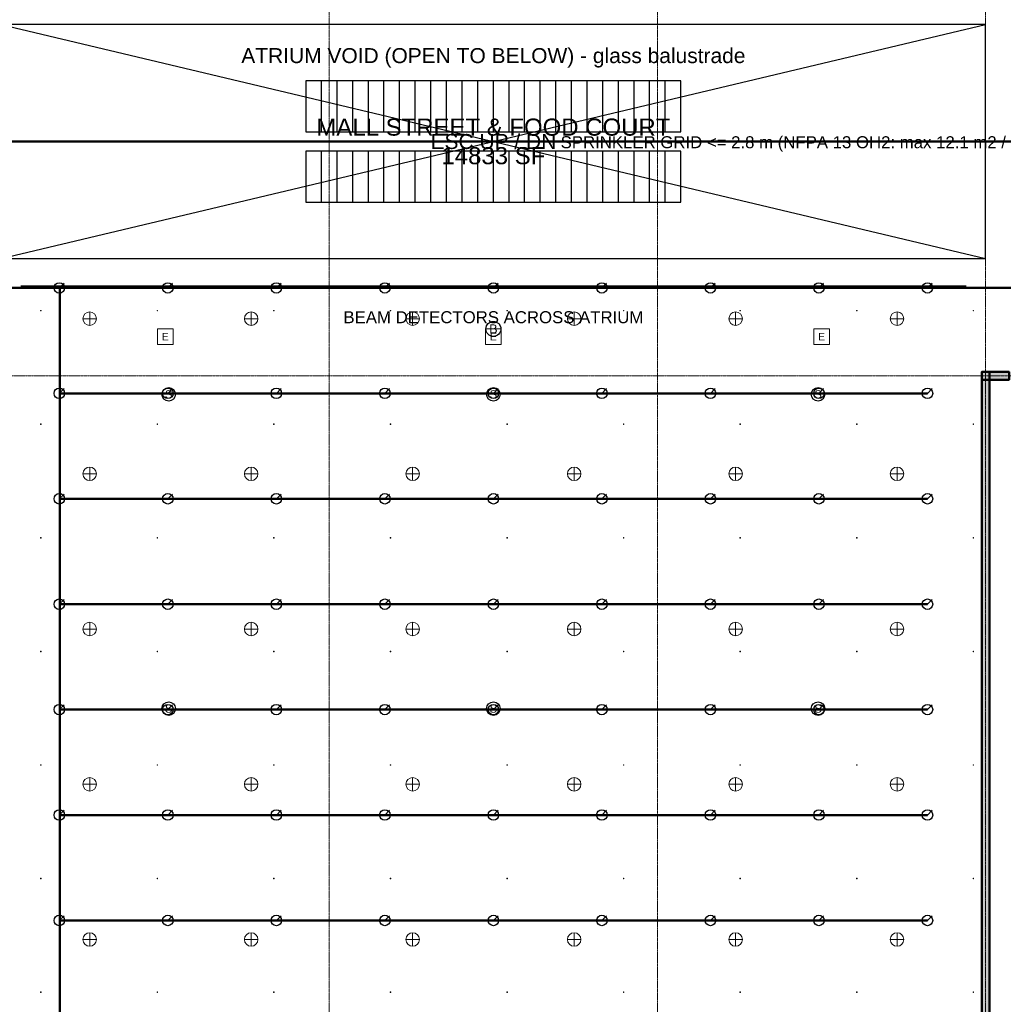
# Model space of a CAD drawing. Header units: inches. Extents: x -108 to 4832, y -12 to 3555.
# Tile 8 of 15: x 1885 to 2876, y 973 to 1965. Entities that reach past the tile are written whole.
import ezdxf
from ezdxf.enums import TextEntityAlignment as Align

# ---------------------------------------------------------------- set-up
doc = ezdxf.new("R2010")
doc.units = ezdxf.units.IN
doc.header["$LTSCALE"] = 0.03937
doc.header["$MEASUREMENT"] = 0
doc.linetypes.add('CENTER', pattern=[5.08, 3.175, -0.635, 0.635, -0.635])
for name, color, linetype, lineweight in [('A-AREA-IDEN', 2, 'Continuous', 18), ('A-FLOR-EVTR', 251, 'Continuous', 25), ('A-FLOR-OTLN', 253, 'Continuous', 25), ('A-WALL', 7, 'Continuous', 50), ('A-WALL-PATT', 8, 'Continuous', 9), ('E-FALM', 230, 'Continuous', 25), ('E-LITE', 2, 'Continuous', 18), ('E-LITE-EMER', 40, 'Continuous', 18), ('FP-ANNO-TEXT', 14, 'Continuous', 18), ('FP-SPRK-HEAD', 1, 'Continuous', 25), ('FP-SPRK-PIPE', 12, 'Continuous', 50), ('M-HVAC-SCD', 4, 'Continuous', 18), ('S-GRID', 1, 'CENTER', 13)]:
    doc.layers.add(name, color=color, linetype=linetype, lineweight=lineweight)
doc.styles.add('NCS-ARIAL', font='arial.ttf')

msp = doc.modelspace()

# ---------------------------------------------------------------- hatches: boundary and pattern name
at = {"layer": 'A-WALL-PATT'}
for points in [[(2854.33071, 1602.3622), (2881.88976, 1602.3622), (2881.88976, 1610.23622), (2854.33071, 1610.23622)], [(2862.20472, 775.59055), (2862.20472, 1610.23622), (2854.33071, 1610.23622), (2854.33071, 775.59055)]]:
    msp.add_hatch(color=256, dxfattribs=at).paths.add_polyline_path(points)

# ---------------------------------------------------------------- linework, layer by layer
at = {"layer": 'A-FLOR-EVTR'}
for p, q in [((2188.97638, 1852.3622), (2188.97638, 1903.54331)), ((2204.72441, 1852.3622), (2204.72441, 1903.54331)), ((2220.47244, 1852.3622), (2220.47244, 1903.54331)), ((2236.22047, 1852.3622), (2236.22047, 1903.54331)), ((2251.9685, 1852.3622), (2251.9685, 1903.54331)), ((2267.71654, 1852.3622), (2267.71654, 1903.54331)), ((2283.46457, 1852.3622), (2283.46457, 1903.54331)), ((2299.2126, 1852.3622), (2299.2126, 1903.54331)), ((2314.96063, 1852.3622), (2314.96063, 1903.54331)), ((2330.70866, 1852.3622), (2330.70866, 1903.54331)), ((2346.45669, 1852.3622), (2346.45669, 1903.54331)), ((2362.20472, 1852.3622), (2362.20472, 1903.54331)), ((2377.95276, 1852.3622), (2377.95276, 1903.54331)), ((2393.70079, 1852.3622), (2393.70079, 1903.54331)), ((2409.44882, 1852.3622), (2409.44882, 1903.54331)), ((2425.19685, 1852.3622), (2425.19685, 1903.54331)), ((2440.94488, 1852.3622), (2440.94488, 1903.54331)), ((2456.69291, 1852.3622), (2456.69291, 1903.54331)), ((2472.44094, 1852.3622), (2472.44094, 1903.54331)), ((2488.18898, 1852.3622), (2488.18898, 1903.54331)), ((2503.93701, 1852.3622), (2503.93701, 1903.54331)), ((2519.68504, 1852.3622), (2519.68504, 1903.54331)), ((2535.43307, 1852.3622), (2535.43307, 1903.54331)), ((2188.97638, 1781.49606), (2188.97638, 1832.67717)), ((2204.72441, 1781.49606), (2204.72441, 1832.67717)), ((2220.47244, 1781.49606), (2220.47244, 1832.67717)), ((2236.22047, 1781.49606), (2236.22047, 1832.67717)), ((2251.9685, 1781.49606), (2251.9685, 1832.67717)), ((2267.71654, 1781.49606), (2267.71654, 1832.67717)), ((2283.46457, 1781.49606), (2283.46457, 1832.67717)), ((2299.2126, 1781.49606), (2299.2126, 1832.67717)), ((2314.96063, 1781.49606), (2314.96063, 1832.67717)), ((2330.70866, 1781.49606), (2330.70866, 1832.67717)), ((2346.45669, 1781.49606), (2346.45669, 1832.67717)), ((2362.20472, 1781.49606), (2362.20472, 1832.67717)), ((2377.95276, 1781.49606), (2377.95276, 1832.67717)), ((2393.70079, 1781.49606), (2393.70079, 1832.67717)), ((2409.44882, 1781.49606), (2409.44882, 1832.67717)), ((2425.19685, 1781.49606), (2425.19685, 1832.67717)), ((2440.94488, 1781.49606), (2440.94488, 1832.67717)), ((2456.69291, 1781.49606), (2456.69291, 1832.67717)), ((2472.44094, 1781.49606), (2472.44094, 1832.67717)), ((2488.18898, 1781.49606), (2488.18898, 1832.67717)), ((2503.93701, 1781.49606), (2503.93701, 1832.67717)), ((2519.68504, 1781.49606), (2519.68504, 1832.67717)), ((2535.43307, 1781.49606), (2535.43307, 1832.67717))]:
    msp.add_line(p, q, dxfattribs=at)
for points in [[(2173.22835, 1852.3622), (2551.1811, 1852.3622), (2551.1811, 1903.54331), (2173.22835, 1903.54331)], [(2173.22835, 1781.49606), (2551.1811, 1781.49606), (2551.1811, 1832.67717), (2173.22835, 1832.67717)]]:
    msp.add_lwpolyline(points, close=True, dxfattribs=at)
at = {"layer": 'A-FLOR-OTLN'}
for p, q in [((1866.14173, 1724.40945), (2858.26772, 1960.62992)), ((1866.14173, 1960.62992), (2858.26772, 1724.40945))]:
    msp.add_line(p, q, dxfattribs=at)
msp.add_lwpolyline([(1866.14173, 1724.40945), (2858.26772, 1724.40945), (2858.26772, 1960.62992), (1866.14173, 1960.62992)], close=True, dxfattribs=at)
at = {"layer": 'A-WALL'}
for points in [[(2854.33071, 1602.3622), (2881.88976, 1602.3622), (2881.88976, 1610.23622), (2854.33071, 1610.23622)], [(2862.20472, 775.59055), (2862.20472, 1610.23622), (2854.33071, 1610.23622), (2854.33071, 775.59055)]]:
    msp.add_lwpolyline(points, close=True, dxfattribs=at)
at = {"layer": 'E-FALM'}
msp.add_line((1885.82677, 1696.85039), (2838.58268, 1696.85039), dxfattribs=at)
for centre, radius in [((2362.20472, 1653.54331), 7.55906), ((2034.99563, 1587.59843), 6.80315), ((2362.20472, 1587.59843), 6.80315), ((2689.41382, 1587.59843), 6.80315), ((2034.99563, 1270.66929), 6.80315), ((2362.20472, 1270.66929), 6.80315), ((2689.41382, 1270.66929), 6.80315)]:
    msp.add_circle(centre, radius, dxfattribs=at)
at = {"layer": 'E-LITE'}
for p, q in [((1955.38058, 1657.0748), (1955.38058, 1670.6811)), ((2118.11024, 1657.0748), (2118.11024, 1670.6811)), ((2280.8399, 1657.0748), (2280.8399, 1670.6811)), ((2443.56955, 1657.0748), (2443.56955, 1670.6811)), ((2606.29921, 1657.0748), (2606.29921, 1670.6811)), ((2769.02887, 1657.0748), (2769.02887, 1670.6811)), ((1948.57743, 1663.87795), (1962.18373, 1663.87795)), ((2111.30709, 1663.87795), (2124.91339, 1663.87795)), ((2274.03675, 1663.87795), (2287.64304, 1663.87795)), ((2436.7664, 1663.87795), (2450.3727, 1663.87795)), ((2599.49606, 1663.87795), (2613.10236, 1663.87795)), ((2762.22572, 1663.87795), (2775.83202, 1663.87795)), ((1955.38058, 1500.57874), (1955.38058, 1514.18504)), ((2118.11024, 1500.57874), (2118.11024, 1514.18504)), ((2280.8399, 1500.57874), (2280.8399, 1514.18504)), ((2443.56955, 1500.57874), (2443.56955, 1514.18504)), ((2606.29921, 1500.57874), (2606.29921, 1514.18504)), ((2769.02887, 1500.57874), (2769.02887, 1514.18504)), ((1948.57743, 1507.38189), (1962.18373, 1507.38189)), ((2111.30709, 1507.38189), (2124.91339, 1507.38189)), ((2274.03675, 1507.38189), (2287.64304, 1507.38189)), ((2436.7664, 1507.38189), (2450.3727, 1507.38189)), ((2599.49606, 1507.38189), (2613.10236, 1507.38189)), ((2762.22572, 1507.38189), (2775.83202, 1507.38189)), ((1948.57743, 1350.88583), (1962.18373, 1350.88583)), ((1955.38058, 1344.08268), (1955.38058, 1357.68898)), ((2111.30709, 1350.88583), (2124.91339, 1350.88583)), ((2118.11024, 1344.08268), (2118.11024, 1357.68898)), ((2274.03675, 1350.88583), (2287.64304, 1350.88583)), ((2280.8399, 1344.08268), (2280.8399, 1357.68898)), ((2436.7664, 1350.88583), (2450.3727, 1350.88583)), ((2443.56955, 1344.08268), (2443.56955, 1357.68898)), ((2599.49606, 1350.88583), (2613.10236, 1350.88583)), ((2606.29921, 1344.08268), (2606.29921, 1357.68898)), ((2762.22572, 1350.88583), (2775.83202, 1350.88583)), ((2769.02887, 1344.08268), (2769.02887, 1357.68898)), ((1948.57743, 1194.38976), (1962.18373, 1194.38976)), ((1955.38058, 1187.58661), (1955.38058, 1201.19291)), ((2111.30709, 1194.38976), (2124.91339, 1194.38976)), ((2118.11024, 1187.58661), (2118.11024, 1201.19291)), ((2274.03675, 1194.38976), (2287.64304, 1194.38976)), ((2280.8399, 1187.58661), (2280.8399, 1201.19291)), ((2436.7664, 1194.38976), (2450.3727, 1194.38976)), ((2443.56955, 1187.58661), (2443.56955, 1201.19291)), ((2599.49606, 1194.38976), (2613.10236, 1194.38976)), ((2606.29921, 1187.58661), (2606.29921, 1201.19291)), ((2762.22572, 1194.38976), (2775.83202, 1194.38976)), ((2769.02887, 1187.58661), (2769.02887, 1201.19291)), ((1955.38058, 1031.09055), (1955.38058, 1044.69685)), ((2118.11024, 1031.09055), (2118.11024, 1044.69685)), ((2280.8399, 1031.09055), (2280.8399, 1044.69685)), ((2443.56955, 1031.09055), (2443.56955, 1044.69685)), ((2606.29921, 1031.09055), (2606.29921, 1044.69685)), ((2769.02887, 1031.09055), (2769.02887, 1044.69685)), ((1948.57743, 1037.8937), (1962.18373, 1037.8937)), ((2111.30709, 1037.8937), (2124.91339, 1037.8937)), ((2274.03675, 1037.8937), (2287.64304, 1037.8937)), ((2436.7664, 1037.8937), (2450.3727, 1037.8937)), ((2599.49606, 1037.8937), (2613.10236, 1037.8937)), ((2762.22572, 1037.8937), (2775.83202, 1037.8937))]:
    msp.add_line(p, q, dxfattribs=at)
for centre in [(1955.38058, 1663.87795), (2118.11024, 1663.87795), (2280.8399, 1663.87795), (2443.56955, 1663.87795), (2606.29921, 1663.87795), (2769.02887, 1663.87795), (1955.38058, 1507.38189), (2118.11024, 1507.38189), (2280.8399, 1507.38189), (2443.56955, 1507.38189), (2606.29921, 1507.38189), (2769.02887, 1507.38189), (1955.38058, 1350.88583), (2118.11024, 1350.88583), (2280.8399, 1350.88583), (2443.56955, 1350.88583), (2606.29921, 1350.88583), (2769.02887, 1350.88583), (1955.38058, 1194.38976), (2118.11024, 1194.38976), (2280.8399, 1194.38976), (2443.56955, 1194.38976), (2606.29921, 1194.38976), (2769.02887, 1194.38976), (1955.38058, 1037.8937), (2118.11024, 1037.8937), (2280.8399, 1037.8937), (2443.56955, 1037.8937), (2606.29921, 1037.8937), (2769.02887, 1037.8937)]:
    msp.add_circle(centre, 6.80315, dxfattribs=at)
at = {"layer": 'E-LITE-EMER'}
for points in [[(2023.62205, 1637.79528), (2039.37008, 1637.79528), (2039.37008, 1653.54331), (2023.62205, 1653.54331)], [(2354.33071, 1637.79528), (2370.07874, 1637.79528), (2370.07874, 1653.54331), (2354.33071, 1653.54331)], [(2685.03937, 1637.79528), (2700.7874, 1637.79528), (2700.7874, 1653.54331), (2685.03937, 1653.54331)]]:
    msp.add_lwpolyline(points, close=True, dxfattribs=at)
at = {"layer": 'FP-SPRK-HEAD'}
for p, q in [((1924.75941, 1694.88189), (1929.52161, 1699.64409)), ((2034.12073, 1694.88189), (2038.88294, 1699.64409)), ((2143.48206, 1694.88189), (2148.24427, 1699.64409)), ((2252.84339, 1694.88189), (2257.6056, 1699.64409)), ((2362.20472, 1694.88189), (2366.96693, 1699.64409)), ((2471.56605, 1694.88189), (2476.32826, 1699.64409)), ((2580.92738, 1694.88189), (2585.68959, 1699.64409)), ((2690.28871, 1694.88189), (2695.05092, 1699.64409)), ((2799.65004, 1694.88189), (2804.41225, 1699.64409)), ((1924.75941, 1588.58268), (1929.52161, 1593.34488)), ((2034.12073, 1588.58268), (2038.88294, 1593.34488)), ((2143.48206, 1588.58268), (2148.24427, 1593.34488)), ((2252.84339, 1588.58268), (2257.6056, 1593.34488)), ((2362.20472, 1588.58268), (2366.96693, 1593.34488)), ((2471.56605, 1588.58268), (2476.32826, 1593.34488)), ((2580.92738, 1588.58268), (2585.68959, 1593.34488)), ((2690.28871, 1588.58268), (2695.05092, 1593.34488)), ((2799.65004, 1588.58268), (2804.41225, 1593.34488)), ((1924.75941, 1482.28346), (1929.52161, 1487.04567)), ((2034.12073, 1482.28346), (2038.88294, 1487.04567)), ((2143.48206, 1482.28346), (2148.24427, 1487.04567)), ((2252.84339, 1482.28346), (2257.6056, 1487.04567)), ((2362.20472, 1482.28346), (2366.96693, 1487.04567)), ((2471.56605, 1482.28346), (2476.32826, 1487.04567)), ((2580.92738, 1482.28346), (2585.68959, 1487.04567)), ((2690.28871, 1482.28346), (2695.05092, 1487.04567)), ((2799.65004, 1482.28346), (2804.41225, 1487.04567)), ((1924.75941, 1375.98425), (1929.52161, 1380.74646)), ((2034.12073, 1375.98425), (2038.88294, 1380.74646)), ((2143.48206, 1375.98425), (2148.24427, 1380.74646)), ((2252.84339, 1375.98425), (2257.6056, 1380.74646)), ((2362.20472, 1375.98425), (2366.96693, 1380.74646)), ((2471.56605, 1375.98425), (2476.32826, 1380.74646)), ((2580.92738, 1375.98425), (2585.68959, 1380.74646)), ((2690.28871, 1375.98425), (2695.05092, 1380.74646)), ((2799.65004, 1375.98425), (2804.41225, 1380.74646)), ((1924.75941, 1269.68504), (1929.52161, 1274.44724)), ((2034.12073, 1269.68504), (2038.88294, 1274.44724)), ((2143.48206, 1269.68504), (2148.24427, 1274.44724)), ((2252.84339, 1269.68504), (2257.6056, 1274.44724)), ((2362.20472, 1269.68504), (2366.96693, 1274.44724)), ((2471.56605, 1269.68504), (2476.32826, 1274.44724)), ((2580.92738, 1269.68504), (2585.68959, 1274.44724)), ((2690.28871, 1269.68504), (2695.05092, 1274.44724)), ((2799.65004, 1269.68504), (2804.41225, 1274.44724)), ((1924.75941, 1163.38583), (1929.52161, 1168.14803)), ((2034.12073, 1163.38583), (2038.88294, 1168.14803)), ((2143.48206, 1163.38583), (2148.24427, 1168.14803)), ((2252.84339, 1163.38583), (2257.6056, 1168.14803)), ((2362.20472, 1163.38583), (2366.96693, 1168.14803)), ((2471.56605, 1163.38583), (2476.32826, 1168.14803)), ((2580.92738, 1163.38583), (2585.68959, 1168.14803)), ((2690.28871, 1163.38583), (2695.05092, 1168.14803)), ((2799.65004, 1163.38583), (2804.41225, 1168.14803)), ((1924.75941, 1057.08661), (1929.52161, 1061.84882)), ((2034.12073, 1057.08661), (2038.88294, 1061.84882)), ((2143.48206, 1057.08661), (2148.24427, 1061.84882)), ((2252.84339, 1057.08661), (2257.6056, 1061.84882)), ((2362.20472, 1057.08661), (2366.96693, 1061.84882)), ((2471.56605, 1057.08661), (2476.32826, 1061.84882)), ((2580.92738, 1057.08661), (2585.68959, 1061.84882)), ((2690.28871, 1057.08661), (2695.05092, 1061.84882)), ((2799.65004, 1057.08661), (2804.41225, 1061.84882))]:
    msp.add_line(p, q, dxfattribs=at)
for centre in [(1924.75941, 1694.88189), (2034.12073, 1694.88189), (2143.48206, 1694.88189), (2252.84339, 1694.88189), (2362.20472, 1694.88189), (2471.56605, 1694.88189), (2580.92738, 1694.88189), (2690.28871, 1694.88189), (2799.65004, 1694.88189), (1924.75941, 1588.58268), (2034.12073, 1588.58268), (2143.48206, 1588.58268), (2252.84339, 1588.58268), (2362.20472, 1588.58268), (2471.56605, 1588.58268), (2580.92738, 1588.58268), (2690.28871, 1588.58268), (2799.65004, 1588.58268), (1924.75941, 1482.28346), (2034.12073, 1482.28346), (2143.48206, 1482.28346), (2252.84339, 1482.28346), (2362.20472, 1482.28346), (2471.56605, 1482.28346), (2580.92738, 1482.28346), (2690.28871, 1482.28346), (2799.65004, 1482.28346), (1924.75941, 1375.98425), (2034.12073, 1375.98425), (2143.48206, 1375.98425), (2252.84339, 1375.98425), (2362.20472, 1375.98425), (2471.56605, 1375.98425), (2580.92738, 1375.98425), (2690.28871, 1375.98425), (2799.65004, 1375.98425), (1924.75941, 1269.68504), (2034.12073, 1269.68504), (2143.48206, 1269.68504), (2252.84339, 1269.68504), (2362.20472, 1269.68504), (2471.56605, 1269.68504), (2580.92738, 1269.68504), (2690.28871, 1269.68504), (2799.65004, 1269.68504), (1924.75941, 1163.38583), (2034.12073, 1163.38583), (2143.48206, 1163.38583), (2252.84339, 1163.38583), (2362.20472, 1163.38583), (2471.56605, 1163.38583), (2580.92738, 1163.38583), (2690.28871, 1163.38583), (2799.65004, 1163.38583), (1924.75941, 1057.08661), (2034.12073, 1057.08661), (2143.48206, 1057.08661), (2252.84339, 1057.08661), (2362.20472, 1057.08661), (2471.56605, 1057.08661), (2580.92738, 1057.08661), (2690.28871, 1057.08661), (2799.65004, 1057.08661)]:
    msp.add_circle(centre, 5.29134, dxfattribs=at)
at = {"layer": 'FP-SPRK-PIPE'}
for p, q in [((897.6378, 1842.51969), (3826.77165, 1842.51969)), ((940.50744, 1694.88189), (1925.19685, 1694.88189)), ((1815.39808, 1694.88189), (1924.75941, 1694.88189)), ((1924.75941, 1694.88189), (2034.12073, 1694.88189)), ((1925.19685, 1694.88189), (1925.19685, 779.52756)), ((2034.12073, 1694.88189), (2143.48206, 1694.88189)), ((2143.48206, 1694.88189), (2252.84339, 1694.88189)), ((2252.84339, 1694.88189), (2362.20472, 1694.88189)), ((2362.20472, 1694.88189), (2471.56605, 1694.88189)), ((2471.56605, 1694.88189), (2580.92738, 1694.88189)), ((2580.92738, 1694.88189), (2690.28871, 1694.88189)), ((2690.28871, 1694.88189), (2799.65004, 1694.88189)), ((2799.65004, 1694.88189), (2909.01137, 1694.88189)), ((1924.75941, 1588.58268), (2034.12073, 1588.58268)), ((2034.12073, 1588.58268), (2143.48206, 1588.58268)), ((2143.48206, 1588.58268), (2252.84339, 1588.58268)), ((2252.84339, 1588.58268), (2362.20472, 1588.58268)), ((2362.20472, 1588.58268), (2471.56605, 1588.58268)), ((2471.56605, 1588.58268), (2580.92738, 1588.58268)), ((2580.92738, 1588.58268), (2690.28871, 1588.58268)), ((2690.28871, 1588.58268), (2799.65004, 1588.58268)), ((1924.75941, 1482.28346), (2034.12073, 1482.28346)), ((2034.12073, 1482.28346), (2143.48206, 1482.28346)), ((2143.48206, 1482.28346), (2252.84339, 1482.28346)), ((2252.84339, 1482.28346), (2362.20472, 1482.28346)), ((2362.20472, 1482.28346), (2471.56605, 1482.28346)), ((2471.56605, 1482.28346), (2580.92738, 1482.28346)), ((2580.92738, 1482.28346), (2690.28871, 1482.28346)), ((2690.28871, 1482.28346), (2799.65004, 1482.28346)), ((1924.75941, 1375.98425), (2034.12073, 1375.98425)), ((2034.12073, 1375.98425), (2143.48206, 1375.98425)), ((2143.48206, 1375.98425), (2252.84339, 1375.98425)), ((2252.84339, 1375.98425), (2362.20472, 1375.98425)), ((2362.20472, 1375.98425), (2471.56605, 1375.98425)), ((2471.56605, 1375.98425), (2580.92738, 1375.98425)), ((2580.92738, 1375.98425), (2690.28871, 1375.98425)), ((2690.28871, 1375.98425), (2799.65004, 1375.98425)), ((1924.75941, 1269.68504), (2034.12073, 1269.68504)), ((2034.12073, 1269.68504), (2143.48206, 1269.68504)), ((2143.48206, 1269.68504), (2252.84339, 1269.68504)), ((2252.84339, 1269.68504), (2362.20472, 1269.68504)), ((2362.20472, 1269.68504), (2471.56605, 1269.68504)), ((2471.56605, 1269.68504), (2580.92738, 1269.68504)), ((2580.92738, 1269.68504), (2690.28871, 1269.68504)), ((2690.28871, 1269.68504), (2799.65004, 1269.68504)), ((1924.75941, 1163.38583), (2034.12073, 1163.38583)), ((2034.12073, 1163.38583), (2143.48206, 1163.38583)), ((2143.48206, 1163.38583), (2252.84339, 1163.38583)), ((2252.84339, 1163.38583), (2362.20472, 1163.38583)), ((2362.20472, 1163.38583), (2471.56605, 1163.38583)), ((2471.56605, 1163.38583), (2580.92738, 1163.38583)), ((2580.92738, 1163.38583), (2690.28871, 1163.38583)), ((2690.28871, 1163.38583), (2799.65004, 1163.38583)), ((1924.75941, 1057.08661), (2034.12073, 1057.08661)), ((2034.12073, 1057.08661), (2143.48206, 1057.08661)), ((2143.48206, 1057.08661), (2252.84339, 1057.08661)), ((2252.84339, 1057.08661), (2362.20472, 1057.08661)), ((2362.20472, 1057.08661), (2471.56605, 1057.08661)), ((2471.56605, 1057.08661), (2580.92738, 1057.08661)), ((2580.92738, 1057.08661), (2690.28871, 1057.08661)), ((2690.28871, 1057.08661), (2799.65004, 1057.08661))]:
    msp.add_line(p, q, dxfattribs=at)
at = {"layer": 'M-HVAC-SCD'}
for p, q in [((1905.76539, 1671.67806), (1906.36059, 1672.27326)), ((1905.76539, 1672.27326), (1906.36059, 1671.67806)), ((2023.24571, 1671.67806), (2023.84091, 1672.27326)), ((2023.24571, 1672.27326), (2023.84091, 1671.67806)), ((2140.72602, 1671.67806), (2141.32122, 1672.27326)), ((2140.72602, 1672.27326), (2141.32122, 1671.67806)), ((2258.20634, 1671.67806), (2258.80154, 1672.27326)), ((2258.20634, 1672.27326), (2258.80154, 1671.67806)), ((2375.68665, 1671.67806), (2376.28185, 1672.27326)), ((2375.68665, 1672.27326), (2376.28185, 1671.67806)), ((2493.16697, 1671.67806), (2493.76217, 1672.27326)), ((2493.16697, 1672.27326), (2493.76217, 1671.67806)), ((2610.64728, 1671.67806), (2611.24248, 1672.27326)), ((2610.64728, 1672.27326), (2611.24248, 1671.67806)), ((2728.1276, 1671.67806), (2728.7228, 1672.27326)), ((2728.1276, 1672.27326), (2728.7228, 1671.67806)), ((2845.60791, 1671.67806), (2846.20311, 1672.27326)), ((2845.60791, 1672.27326), (2846.20311, 1671.67806)), ((1905.76539, 1557.14692), (1906.36059, 1557.74212)), ((1905.76539, 1557.74212), (1906.36059, 1557.14692)), ((2023.24571, 1557.14692), (2023.84091, 1557.74212)), ((2023.24571, 1557.74212), (2023.84091, 1557.14692)), ((2140.72602, 1557.14692), (2141.32122, 1557.74212)), ((2140.72602, 1557.74212), (2141.32122, 1557.14692)), ((2258.20634, 1557.14692), (2258.80154, 1557.74212)), ((2258.20634, 1557.74212), (2258.80154, 1557.14692)), ((2375.68665, 1557.14692), (2376.28185, 1557.74212)), ((2375.68665, 1557.74212), (2376.28185, 1557.14692)), ((2493.16697, 1557.14692), (2493.76217, 1557.74212)), ((2493.16697, 1557.74212), (2493.76217, 1557.14692)), ((2610.64728, 1557.14692), (2611.24248, 1557.74212)), ((2610.64728, 1557.74212), (2611.24248, 1557.14692)), ((2728.1276, 1557.14692), (2728.7228, 1557.74212)), ((2728.1276, 1557.74212), (2728.7228, 1557.14692)), ((2845.60791, 1557.14692), (2846.20311, 1557.74212)), ((2845.60791, 1557.74212), (2846.20311, 1557.14692)), ((1905.76539, 1442.61579), (1906.36059, 1443.21099)), ((1905.76539, 1443.21099), (1906.36059, 1442.61579)), ((2023.24571, 1442.61579), (2023.84091, 1443.21099)), ((2023.24571, 1443.21099), (2023.84091, 1442.61579)), ((2140.72602, 1442.61579), (2141.32122, 1443.21099)), ((2140.72602, 1443.21099), (2141.32122, 1442.61579)), ((2258.20634, 1442.61579), (2258.80154, 1443.21099)), ((2258.20634, 1443.21099), (2258.80154, 1442.61579)), ((2375.68665, 1442.61579), (2376.28185, 1443.21099)), ((2375.68665, 1443.21099), (2376.28185, 1442.61579)), ((2493.16697, 1442.61579), (2493.76217, 1443.21099)), ((2493.16697, 1443.21099), (2493.76217, 1442.61579)), ((2610.64728, 1442.61579), (2611.24248, 1443.21099)), ((2610.64728, 1443.21099), (2611.24248, 1442.61579)), ((2728.1276, 1442.61579), (2728.7228, 1443.21099)), ((2728.1276, 1443.21099), (2728.7228, 1442.61579)), ((2845.60791, 1442.61579), (2846.20311, 1443.21099)), ((2845.60791, 1443.21099), (2846.20311, 1442.61579)), ((1905.76539, 1328.08465), (1906.36059, 1328.67985)), ((1905.76539, 1328.67985), (1906.36059, 1328.08465)), ((2023.24571, 1328.08465), (2023.84091, 1328.67985)), ((2023.24571, 1328.67985), (2023.84091, 1328.08465)), ((2140.72602, 1328.08465), (2141.32122, 1328.67985)), ((2140.72602, 1328.67985), (2141.32122, 1328.08465)), ((2258.20634, 1328.08465), (2258.80154, 1328.67985)), ((2258.20634, 1328.67985), (2258.80154, 1328.08465)), ((2375.68665, 1328.08465), (2376.28185, 1328.67985)), ((2375.68665, 1328.67985), (2376.28185, 1328.08465)), ((2493.16697, 1328.08465), (2493.76217, 1328.67985)), ((2493.16697, 1328.67985), (2493.76217, 1328.08465)), ((2610.64728, 1328.08465), (2611.24248, 1328.67985)), ((2610.64728, 1328.67985), (2611.24248, 1328.08465)), ((2728.1276, 1328.08465), (2728.7228, 1328.67985)), ((2728.1276, 1328.67985), (2728.7228, 1328.08465)), ((2845.60791, 1328.08465), (2846.20311, 1328.67985)), ((2845.60791, 1328.67985), (2846.20311, 1328.08465)), ((1905.76539, 1213.55351), (1906.36059, 1214.14871)), ((1905.76539, 1214.14871), (1906.36059, 1213.55351)), ((2023.24571, 1213.55351), (2023.84091, 1214.14871)), ((2023.24571, 1214.14871), (2023.84091, 1213.55351)), ((2140.72602, 1213.55351), (2141.32122, 1214.14871)), ((2140.72602, 1214.14871), (2141.32122, 1213.55351)), ((2258.20634, 1213.55351), (2258.80154, 1214.14871)), ((2258.20634, 1214.14871), (2258.80154, 1213.55351)), ((2375.68665, 1213.55351), (2376.28185, 1214.14871)), ((2375.68665, 1214.14871), (2376.28185, 1213.55351)), ((2493.16697, 1213.55351), (2493.76217, 1214.14871)), ((2493.16697, 1214.14871), (2493.76217, 1213.55351)), ((2610.64728, 1213.55351), (2611.24248, 1214.14871)), ((2610.64728, 1214.14871), (2611.24248, 1213.55351)), ((2728.1276, 1213.55351), (2728.7228, 1214.14871)), ((2728.1276, 1214.14871), (2728.7228, 1213.55351)), ((2845.60791, 1213.55351), (2846.20311, 1214.14871)), ((2845.60791, 1214.14871), (2846.20311, 1213.55351)), ((1905.76539, 1099.02237), (1906.36059, 1099.61757)), ((1905.76539, 1099.61757), (1906.36059, 1099.02237)), ((2023.24571, 1099.02237), (2023.84091, 1099.61757)), ((2023.24571, 1099.61757), (2023.84091, 1099.02237)), ((2140.72602, 1099.02237), (2141.32122, 1099.61757)), ((2140.72602, 1099.61757), (2141.32122, 1099.02237)), ((2258.20634, 1099.02237), (2258.80154, 1099.61757)), ((2258.20634, 1099.61757), (2258.80154, 1099.02237)), ((2375.68665, 1099.02237), (2376.28185, 1099.61757)), ((2375.68665, 1099.61757), (2376.28185, 1099.02237)), ((2493.16697, 1099.02237), (2493.76217, 1099.61757)), ((2493.16697, 1099.61757), (2493.76217, 1099.02237)), ((2610.64728, 1099.02237), (2611.24248, 1099.61757)), ((2610.64728, 1099.61757), (2611.24248, 1099.02237)), ((2728.1276, 1099.02237), (2728.7228, 1099.61757)), ((2728.1276, 1099.61757), (2728.7228, 1099.02237)), ((2845.60791, 1099.02237), (2846.20311, 1099.61757)), ((2845.60791, 1099.61757), (2846.20311, 1099.02237)), ((1905.76539, 984.49123), (1906.36059, 985.08643)), ((1905.76539, 985.08643), (1906.36059, 984.49123)), ((2023.24571, 984.49123), (2023.84091, 985.08643)), ((2023.24571, 985.08643), (2023.84091, 984.49123)), ((2140.72602, 984.49123), (2141.32122, 985.08643)), ((2140.72602, 985.08643), (2141.32122, 984.49123)), ((2258.20634, 984.49123), (2258.80154, 985.08643)), ((2258.20634, 985.08643), (2258.80154, 984.49123)), ((2375.68665, 984.49123), (2376.28185, 985.08643)), ((2375.68665, 985.08643), (2376.28185, 984.49123)), ((2493.16697, 984.49123), (2493.76217, 985.08643)), ((2493.16697, 985.08643), (2493.76217, 984.49123)), ((2610.64728, 984.49123), (2611.24248, 985.08643)), ((2610.64728, 985.08643), (2611.24248, 984.49123)), ((2728.1276, 984.49123), (2728.7228, 985.08643)), ((2728.1276, 985.08643), (2728.7228, 984.49123)), ((2845.60791, 984.49123), (2846.20311, 985.08643)), ((2845.60791, 985.08643), (2846.20311, 984.49123))]:
    msp.add_line(p, q, dxfattribs=at)
for points in [[(1905.76539, 1671.67806), (1906.36059, 1671.67806), (1906.36059, 1672.27326), (1905.76539, 1672.27326)], [(2023.24571, 1671.67806), (2023.84091, 1671.67806), (2023.84091, 1672.27326), (2023.24571, 1672.27326)], [(2140.72602, 1671.67806), (2141.32122, 1671.67806), (2141.32122, 1672.27326), (2140.72602, 1672.27326)], [(2258.20634, 1671.67806), (2258.80154, 1671.67806), (2258.80154, 1672.27326), (2258.20634, 1672.27326)], [(2375.68665, 1671.67806), (2376.28185, 1671.67806), (2376.28185, 1672.27326), (2375.68665, 1672.27326)], [(2493.16697, 1671.67806), (2493.76217, 1671.67806), (2493.76217, 1672.27326), (2493.16697, 1672.27326)], [(2610.64728, 1671.67806), (2611.24248, 1671.67806), (2611.24248, 1672.27326), (2610.64728, 1672.27326)], [(2728.1276, 1671.67806), (2728.7228, 1671.67806), (2728.7228, 1672.27326), (2728.1276, 1672.27326)], [(2845.60791, 1671.67806), (2846.20311, 1671.67806), (2846.20311, 1672.27326), (2845.60791, 1672.27326)], [(1905.76539, 1557.14692), (1906.36059, 1557.14692), (1906.36059, 1557.74212), (1905.76539, 1557.74212)], [(2023.24571, 1557.14692), (2023.84091, 1557.14692), (2023.84091, 1557.74212), (2023.24571, 1557.74212)], [(2140.72602, 1557.14692), (2141.32122, 1557.14692), (2141.32122, 1557.74212), (2140.72602, 1557.74212)], [(2258.20634, 1557.14692), (2258.80154, 1557.14692), (2258.80154, 1557.74212), (2258.20634, 1557.74212)], [(2375.68665, 1557.14692), (2376.28185, 1557.14692), (2376.28185, 1557.74212), (2375.68665, 1557.74212)], [(2493.16697, 1557.14692), (2493.76217, 1557.14692), (2493.76217, 1557.74212), (2493.16697, 1557.74212)], [(2610.64728, 1557.14692), (2611.24248, 1557.14692), (2611.24248, 1557.74212), (2610.64728, 1557.74212)], [(2728.1276, 1557.14692), (2728.7228, 1557.14692), (2728.7228, 1557.74212), (2728.1276, 1557.74212)], [(2845.60791, 1557.14692), (2846.20311, 1557.14692), (2846.20311, 1557.74212), (2845.60791, 1557.74212)], [(1905.76539, 1442.61579), (1906.36059, 1442.61579), (1906.36059, 1443.21099), (1905.76539, 1443.21099)], [(2023.24571, 1442.61579), (2023.84091, 1442.61579), (2023.84091, 1443.21099), (2023.24571, 1443.21099)], [(2140.72602, 1442.61579), (2141.32122, 1442.61579), (2141.32122, 1443.21099), (2140.72602, 1443.21099)], [(2258.20634, 1442.61579), (2258.80154, 1442.61579), (2258.80154, 1443.21099), (2258.20634, 1443.21099)], [(2375.68665, 1442.61579), (2376.28185, 1442.61579), (2376.28185, 1443.21099), (2375.68665, 1443.21099)], [(2493.16697, 1442.61579), (2493.76217, 1442.61579), (2493.76217, 1443.21099), (2493.16697, 1443.21099)], [(2610.64728, 1442.61579), (2611.24248, 1442.61579), (2611.24248, 1443.21099), (2610.64728, 1443.21099)], [(2728.1276, 1442.61579), (2728.7228, 1442.61579), (2728.7228, 1443.21099), (2728.1276, 1443.21099)], [(2845.60791, 1442.61579), (2846.20311, 1442.61579), (2846.20311, 1443.21099), (2845.60791, 1443.21099)], [(1905.76539, 1328.08465), (1906.36059, 1328.08465), (1906.36059, 1328.67985), (1905.76539, 1328.67985)], [(2023.24571, 1328.08465), (2023.84091, 1328.08465), (2023.84091, 1328.67985), (2023.24571, 1328.67985)], [(2140.72602, 1328.08465), (2141.32122, 1328.08465), (2141.32122, 1328.67985), (2140.72602, 1328.67985)], [(2258.20634, 1328.08465), (2258.80154, 1328.08465), (2258.80154, 1328.67985), (2258.20634, 1328.67985)], [(2375.68665, 1328.08465), (2376.28185, 1328.08465), (2376.28185, 1328.67985), (2375.68665, 1328.67985)], [(2493.16697, 1328.08465), (2493.76217, 1328.08465), (2493.76217, 1328.67985), (2493.16697, 1328.67985)], [(2610.64728, 1328.08465), (2611.24248, 1328.08465), (2611.24248, 1328.67985), (2610.64728, 1328.67985)], [(2728.1276, 1328.08465), (2728.7228, 1328.08465), (2728.7228, 1328.67985), (2728.1276, 1328.67985)], [(2845.60791, 1328.08465), (2846.20311, 1328.08465), (2846.20311, 1328.67985), (2845.60791, 1328.67985)], [(1905.76539, 1213.55351), (1906.36059, 1213.55351), (1906.36059, 1214.14871), (1905.76539, 1214.14871)], [(2023.24571, 1213.55351), (2023.84091, 1213.55351), (2023.84091, 1214.14871), (2023.24571, 1214.14871)], [(2140.72602, 1213.55351), (2141.32122, 1213.55351), (2141.32122, 1214.14871), (2140.72602, 1214.14871)], [(2258.20634, 1213.55351), (2258.80154, 1213.55351), (2258.80154, 1214.14871), (2258.20634, 1214.14871)], [(2375.68665, 1213.55351), (2376.28185, 1213.55351), (2376.28185, 1214.14871), (2375.68665, 1214.14871)], [(2493.16697, 1213.55351), (2493.76217, 1213.55351), (2493.76217, 1214.14871), (2493.16697, 1214.14871)], [(2610.64728, 1213.55351), (2611.24248, 1213.55351), (2611.24248, 1214.14871), (2610.64728, 1214.14871)], [(2728.1276, 1213.55351), (2728.7228, 1213.55351), (2728.7228, 1214.14871), (2728.1276, 1214.14871)], [(2845.60791, 1213.55351), (2846.20311, 1213.55351), (2846.20311, 1214.14871), (2845.60791, 1214.14871)], [(1905.76539, 1099.02237), (1906.36059, 1099.02237), (1906.36059, 1099.61757), (1905.76539, 1099.61757)], [(2023.24571, 1099.02237), (2023.84091, 1099.02237), (2023.84091, 1099.61757), (2023.24571, 1099.61757)], [(2140.72602, 1099.02237), (2141.32122, 1099.02237), (2141.32122, 1099.61757), (2140.72602, 1099.61757)], [(2258.20634, 1099.02237), (2258.80154, 1099.02237), (2258.80154, 1099.61757), (2258.20634, 1099.61757)], [(2375.68665, 1099.02237), (2376.28185, 1099.02237), (2376.28185, 1099.61757), (2375.68665, 1099.61757)], [(2493.16697, 1099.02237), (2493.76217, 1099.02237), (2493.76217, 1099.61757), (2493.16697, 1099.61757)], [(2610.64728, 1099.02237), (2611.24248, 1099.02237), (2611.24248, 1099.61757), (2610.64728, 1099.61757)], [(2728.1276, 1099.02237), (2728.7228, 1099.02237), (2728.7228, 1099.61757), (2728.1276, 1099.61757)], [(2845.60791, 1099.02237), (2846.20311, 1099.02237), (2846.20311, 1099.61757), (2845.60791, 1099.61757)], [(1905.76539, 984.49123), (1906.36059, 984.49123), (1906.36059, 985.08643), (1905.76539, 985.08643)], [(2023.24571, 984.49123), (2023.84091, 984.49123), (2023.84091, 985.08643), (2023.24571, 985.08643)], [(2140.72602, 984.49123), (2141.32122, 984.49123), (2141.32122, 985.08643), (2140.72602, 985.08643)], [(2258.20634, 984.49123), (2258.80154, 984.49123), (2258.80154, 985.08643), (2258.20634, 985.08643)], [(2375.68665, 984.49123), (2376.28185, 984.49123), (2376.28185, 985.08643), (2375.68665, 985.08643)], [(2493.16697, 984.49123), (2493.76217, 984.49123), (2493.76217, 985.08643), (2493.16697, 985.08643)], [(2610.64728, 984.49123), (2611.24248, 984.49123), (2611.24248, 985.08643), (2610.64728, 985.08643)], [(2728.1276, 984.49123), (2728.7228, 984.49123), (2728.7228, 985.08643), (2728.1276, 985.08643)], [(2845.60791, 984.49123), (2846.20311, 984.49123), (2846.20311, 985.08643), (2845.60791, 985.08643)]]:
    msp.add_lwpolyline(points, close=True, dxfattribs=at)
at = {"layer": 'S-GRID'}
for p, q in [((2196.85039, 357.16535), (2196.85039, 3327.87402)), ((2527.55906, 357.16535), (2527.55906, 3327.87402)), ((2858.26772, 357.16535), (2858.26772, 3327.87402)), ((-44.40945, 1606.29921), (4768.8189, 1606.29921))]:
    msp.add_line(p, q, dxfattribs=at)

# ---------------------------------------------------------------- texts
at = {"layer": 'A-AREA-IDEN', "insert": (2362.20472, 1842.51969), "char_height": 17.28, "attachment_point": 5, "style": 'NCS-ARIAL'}
msp.add_mtext('MALL STREET & FOOD COURT\\P14833 SF', dxfattribs=at)
at = {"layer": 'A-FLOR-EVTR', "style": 'NCS-ARIAL'}
msp.add_text('ESC UP / DN', height=15.1181102, dxfattribs=at).set_placement((2362.20472, 1842.51969), align=Align.MIDDLE_CENTER)
at = {"layer": 'A-FLOR-OTLN', "style": 'NCS-ARIAL'}
msp.add_text('ATRIUM VOID (OPEN TO BELOW) - glass balustrade', height=15.1181102, dxfattribs=at).set_placement((2362.20472, 1929.13386), align=Align.MIDDLE_CENTER)
at = {"layer": 'E-FALM', "style": 'NCS-ARIAL'}
for s, height, p in [('BEAM DETECTORS ACROSS ATRIUM', 12.0944882, (2362.20472, 1665.35433)), ('B', 9.07087, (2362.20472, 1653.54331)), ('S', 8.16378, (2034.99563, 1587.59843)), ('S', 8.16378, (2362.20472, 1587.59843)), ('S', 8.16378, (2689.41382, 1587.59843)), ('S', 8.16378, (2034.99563, 1270.66929)), ('S', 8.16378, (2362.20472, 1270.66929)), ('S', 8.16378, (2689.41382, 1270.66929))]:
    msp.add_text(s, height=height, dxfattribs=at).set_placement(p, align=Align.MIDDLE_CENTER)
at = {"layer": 'E-LITE-EMER', "style": 'NCS-ARIAL'}
for p in [(2031.49606, 1645.66929), (2362.20472, 1645.66929), (2692.91339, 1645.66929)]:
    msp.add_text('E', height=7.55906, dxfattribs=at).set_placement(p, align=Align.MIDDLE_CENTER)
at = {"layer": 'FP-ANNO-TEXT', "style": 'NCS-ARIAL'}
msp.add_text('SPRINKLER GRID <= 2.8 m (NFPA 13 OH2: max 12.1 m2 / 4.6 m) RoT - references/disciplines/mep.md 4.1', height=12.0944882, dxfattribs=at).set_placement((2834.64567, 1841.80544), align=Align.MIDDLE_CENTER)

doc.saveas('drawing.dxf')
